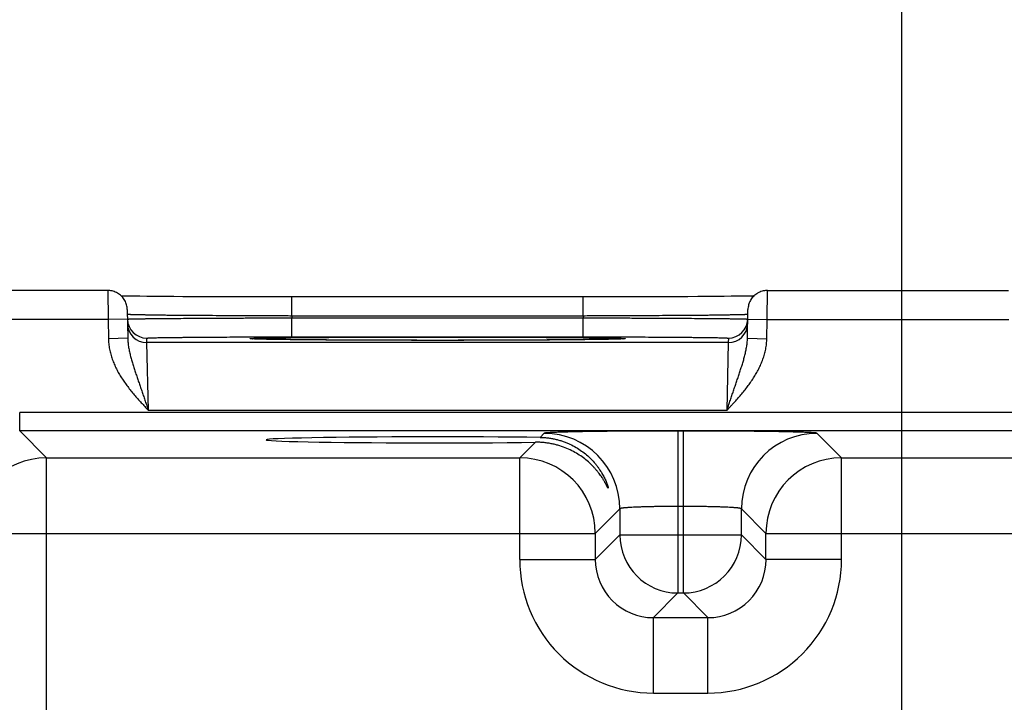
# Model space of a CAD drawing. Header units: inches. Extents: x 0 to 34, y 0 to 22.
# Tile 15 of 64: x 10.137 to 11.153, y 17.445 to 18.15. Entities that reach past the tile are written whole.
import ezdxf

# ---------------------------------------------------------------- set-up
doc = ezdxf.new("R2010")
doc.units = ezdxf.units.IN
doc.header["$LTSCALE"] = 1.87
doc.header["$MEASUREMENT"] = 0
doc.layers.get('0').update_dxf_attribs({"linetype": 'CONTINUOUS'})
doc.layers.add('DIMENSIONS', color=7, linetype='CONTINUOUS')
doc.styles.get("Standard").update_dxf_attribs({"font": 'txt', "width": 0.8})
doc.dimstyles.new('DIMSTYLE_1', dxfattribs={"dimtxt": 0.125, "dimasz": 0.18, "dimexe": 0.125, "dimexo": 0.0625, "dimgap": 0.03125, "dimtad": 0, "dimtih": 1, "dimtoh": 1, "dimdec": 3, "dimzin": 4, "dimdsep": 46, "dimtxsty": 'STANDARD', "dimblk": '_FILLED', "dimblk1": '_FILLED', "dimblk2": '_FILLED', "dimcen": 0.09, "dimadec": 0, "dimazin": 0, "dimtp": 0.01, "dimtm": 0.01, "dimtfac": 1, "dimtdec": 3, "dimtofl": 0, "dimtmove": 0, "dimatfit": 3, "dimldrblk": '_FILLED', "dimfxl": 1, "dimtolj": 1, "dimtzin": 4, "dimarcsym": 0})

# ---------------------------------------------------------------- blocks, each defined once
blk = doc.blocks.new('*D9')
at = {"layer": 'DIMENSIONS', "color": 2, "linetype": 'CONTINUOUS'}
blk.add_line((11.0476, 16.209), (11.0476, 18.5579), dxfattribs=at)
at = {"layer": 'DIMENSIONS', "color": 2, "linetype": 'CONTINUOUS', "insert": (10.9851, 18.6204), "char_height": 0.125, "width": 1.425, "attachment_point": 1, "rotation": 90, "line_spacing_factor": 0.9}
blk.add_mtext('3.950{\\Ftxt.shx;\\W1.000000;\\H0.125000; }[100.33]', dxfattribs=at)
blk = doc.blocks.new('_FILLED')
at = {"color": 0, "linetype": 'BYBLOCK'}
blk.add_solid([(0, 0), (-1, 0.1736), (-1, -0.1736)], dxfattribs=at)
blk = doc.blocks.new('*D11')
at = {"layer": 'DIMENSIONS', "color": 2, "linetype": 'CONTINUOUS'}
blk.add_line((12.9076, 16.209), (12.9076, 18.5579), dxfattribs=at)
at = {"layer": 'DIMENSIONS', "color": 2, "linetype": 'CONTINUOUS', "insert": (12.8451, 18.6204), "char_height": 0.125, "width": 1.425, "attachment_point": 1, "rotation": 90, "line_spacing_factor": 0.9}
blk.add_mtext('5.810{\\Ftxt.shx;\\W1.000000;\\H0.125000; }[147.57]', dxfattribs=at)
blk = doc.blocks.new('*D12')
at = {"layer": 'DIMENSIONS', "color": 2, "linetype": 'CONTINUOUS'}
blk.add_line((14.1113, 17.8184), (14.1113, 18.5579), dxfattribs=at)
at = {"layer": 'DIMENSIONS', "color": 2, "linetype": 'CONTINUOUS', "insert": (14.0488, 18.6204), "char_height": 0.125, "width": 1.425, "attachment_point": 1, "rotation": 90, "line_spacing_factor": 0.9}
blk.add_mtext('7.014{\\Ftxt.shx;\\W1.000000;\\H0.125000; }[178.15]', dxfattribs=at)

msp = doc.modelspace()

# ---------------------------------------------------------------- linework, layer by layer
at = {"color": 7, "linetype": 'CONTINUOUS'}
for p, q in [((10.2278, 17.8704), (10.072, 17.8704)), ((10.2278, 17.8704), (10.228, 17.8404)), ((10.2427, 17.8647), (10.2417, 17.8647)), ((10.2461, 17.8647), (10.2427, 17.8647)), ((10.2502, 17.8646), (10.2461, 17.8647)), ((10.255, 17.8645), (10.2502, 17.8646)), ((10.2609, 17.8644), (10.255, 17.8645)), ((10.2682, 17.8643), (10.2609, 17.8644)), ((10.2771, 17.8642), (10.2682, 17.8643)), ((10.2876, 17.8641), (10.2771, 17.8642)), ((10.2958, 17.8641), (10.2876, 17.8641)), ((10.3052, 17.864), (10.2958, 17.8641)), ((10.8369, 17.8641), (10.8268, 17.864)), ((10.8457, 17.8641), (10.8369, 17.8641)), ((10.8558, 17.8642), (10.8457, 17.8641)), ((10.8642, 17.8643), (10.8558, 17.8642)), ((10.8714, 17.8644), (10.8642, 17.8643)), ((10.8776, 17.8644), (10.8714, 17.8644)), ((10.8828, 17.8645), (10.8776, 17.8644)), ((10.8871, 17.8646), (10.8828, 17.8645)), ((10.8916, 17.8647), (10.8871, 17.8646)), ((10.8949, 17.8647), (10.8916, 17.8647)), ((10.9086, 17.8404), (10.9088, 17.8704)), ((10.9088, 17.8704), (11.1578, 17.8704)), ((10.316, 17.864), (10.3052, 17.864)), ((10.3277, 17.8639), (10.316, 17.864)), ((10.3397, 17.8638), (10.3277, 17.8639)), ((10.3522, 17.8638), (10.3397, 17.8638)), ((10.365, 17.8638), (10.3522, 17.8638)), ((10.378, 17.8637), (10.365, 17.8638)), ((10.3913, 17.8637), (10.378, 17.8637)), ((10.4047, 17.8637), (10.3913, 17.8637)), ((10.4179, 17.8637), (10.4047, 17.8637)), ((10.4179, 17.844), (10.4179, 17.8637)), ((10.7252, 17.8637), (10.4179, 17.8637)), ((10.7187, 17.844), (10.7187, 17.8637)), ((10.7387, 17.8637), (10.7252, 17.8637)), ((10.752, 17.8637), (10.7387, 17.8637)), ((10.7652, 17.8637), (10.752, 17.8637)), ((10.7784, 17.8638), (10.7652, 17.8637)), ((10.7907, 17.8638), (10.7784, 17.8638)), ((10.8016, 17.8639), (10.7907, 17.8638)), ((10.8153, 17.8639), (10.8016, 17.8639)), ((10.8268, 17.864), (10.8153, 17.8639)), ((10.2478, 17.8507), (10.2483, 17.821)), ((10.248, 17.8457), (10.2479, 17.8457)), ((10.7187, 17.844), (10.4179, 17.844)), ((10.4179, 17.844), (10.4179, 17.8421)), ((10.7187, 17.844), (10.7186, 17.8421)), ((10.8883, 17.821), (10.8888, 17.8507)), ((10.8887, 17.8457), (10.8886, 17.8457)), ((10.228, 17.8404), (10.072, 17.8404)), ((10.248, 17.8407), (10.228, 17.8404)), ((10.228, 17.8404), (10.2283, 17.8206)), ((10.248, 17.8408), (10.2481, 17.8408)), ((10.4179, 17.8225), (10.4179, 17.8421)), ((10.4179, 17.8421), (10.7186, 17.8421)), ((10.7186, 17.8225), (10.7186, 17.8421)), ((10.8885, 17.8408), (10.8886, 17.8408)), ((10.8886, 17.8407), (10.9086, 17.8404)), ((10.9082, 17.8206), (10.9086, 17.8404)), ((10.9086, 17.8404), (11.158, 17.8404)), ((10.2483, 17.821), (10.2283, 17.8206)), ((10.268, 17.8165), (10.268, 17.8212)), ((10.8685, 17.8165), (10.268, 17.8165)), ((10.2696, 17.7465), (10.268, 17.8165)), ((10.3772, 17.8204), (10.377, 17.8204)), ((10.3775, 17.8204), (10.3772, 17.8204)), ((10.3779, 17.8203), (10.3775, 17.8204)), ((10.3783, 17.8203), (10.3779, 17.8203)), ((10.3791, 17.8203), (10.3783, 17.8203)), ((10.38, 17.8202), (10.3791, 17.8203)), ((10.3817, 17.8202), (10.38, 17.8202)), ((10.3838, 17.8201), (10.3817, 17.8202)), ((10.3865, 17.82), (10.3838, 17.8201)), ((10.3899, 17.82), (10.3865, 17.82)), ((10.394, 17.8199), (10.3899, 17.82)), ((10.3992, 17.8198), (10.394, 17.8199)), ((10.404, 17.8197), (10.3992, 17.8198)), ((10.4097, 17.8197), (10.404, 17.8197)), ((10.4166, 17.8196), (10.4097, 17.8197)), ((10.4249, 17.8195), (10.4166, 17.8196)), ((10.4179, 17.8225), (10.7186, 17.8225)), ((10.4354, 17.8194), (10.4249, 17.8195)), ((10.4438, 17.8193), (10.4354, 17.8194)), ((10.4536, 17.8193), (10.4438, 17.8193)), ((10.4648, 17.8192), (10.4536, 17.8193)), ((10.4766, 17.8191), (10.4648, 17.8192)), ((10.4889, 17.8191), (10.4766, 17.8191)), ((10.5016, 17.819), (10.4889, 17.8191)), ((10.5145, 17.819), (10.5016, 17.819)), ((10.5278, 17.819), (10.5145, 17.819)), ((10.5413, 17.8189), (10.5278, 17.819)), ((10.5549, 17.8189), (10.5413, 17.8189)), ((10.5683, 17.8189), (10.5549, 17.8189)), ((10.5817, 17.8189), (10.5683, 17.8189)), ((10.5953, 17.8189), (10.5817, 17.8189)), ((10.6088, 17.819), (10.5953, 17.8189)), ((10.622, 17.819), (10.6088, 17.819)), ((10.6349, 17.819), (10.622, 17.819)), ((10.6477, 17.8191), (10.6349, 17.819)), ((10.66, 17.8191), (10.6477, 17.8191)), ((10.6713, 17.8192), (10.66, 17.8191)), ((10.6813, 17.8193), (10.6713, 17.8192)), ((10.6936, 17.8193), (10.6813, 17.8193)), ((10.7034, 17.8194), (10.6936, 17.8193)), ((10.7115, 17.8195), (10.7034, 17.8194)), ((10.7186, 17.8196), (10.7115, 17.8195)), ((10.7247, 17.8196), (10.7186, 17.8196)), ((10.7318, 17.8197), (10.7247, 17.8196)), ((10.7377, 17.8198), (10.7318, 17.8197)), ((10.7426, 17.8199), (10.7377, 17.8198)), ((10.7465, 17.82), (10.7426, 17.8199)), ((10.7497, 17.82), (10.7465, 17.82)), ((10.7527, 17.8201), (10.7497, 17.82)), ((10.7549, 17.8202), (10.7527, 17.8201)), ((10.7563, 17.8202), (10.7549, 17.8202)), ((10.7574, 17.8203), (10.7563, 17.8202)), ((10.7581, 17.8203), (10.7574, 17.8203)), ((10.7587, 17.8203), (10.7581, 17.8203)), ((10.759, 17.8203), (10.7587, 17.8203)), ((10.7593, 17.8204), (10.759, 17.8203)), ((10.7595, 17.8204), (10.7593, 17.8204)), ((10.7596, 17.8204), (10.7595, 17.8204)), ((10.7597, 17.8204), (10.7596, 17.8204)), ((10.8685, 17.8165), (10.8669, 17.7465)), ((10.8686, 17.8212), (10.8685, 17.8165)), ((10.8883, 17.821), (10.9082, 17.8206)), ((10.1368, 17.7253), (10.1368, 17.7443)), ((13.807, 17.7443), (10.1368, 17.7443)), ((10.8669, 17.7465), (10.2696, 17.7465)), ((10.1646, 17.6975), (10.1368, 17.7253)), ((13.807, 17.7253), (10.1368, 17.7253)), ((10.6785, 17.7229), (10.6743, 17.7186)), ((10.8165, 17.7252), (10.8165, 17.5579)), ((10.8221, 17.7252), (10.8165, 17.7252)), ((10.8221, 17.5579), (10.8221, 17.7252)), ((10.9854, 17.6975), (10.96, 17.7229)), ((10.6693, 17.7136), (10.6531, 17.6975)), ((10.1646, 14.5748), (10.1646, 17.6975)), ((10.1646, 17.6975), (10.6531, 17.6975)), ((10.6531, 17.5925), (10.6531, 17.6975)), ((10.9854, 17.5925), (10.9854, 17.6975)), ((10.9854, 17.6975), (11.5831, 17.6975)), ((10.7565, 17.6449), (10.7311, 17.6195)), ((10.7565, 17.6449), (10.7565, 17.6179)), ((10.8221, 17.6472), (10.8165, 17.6472)), ((10.8821, 17.6179), (10.8821, 17.6449)), ((10.9074, 17.6195), (10.8821, 17.6449)), ((10.0866, 17.6195), (10.7311, 17.6195)), ((10.7311, 17.6195), (10.7311, 17.5925)), ((10.7565, 17.6179), (10.7311, 17.5925)), ((10.7565, 17.6179), (10.8821, 17.6179)), ((10.8821, 17.6179), (10.9074, 17.5925)), ((10.9074, 17.5925), (10.9074, 17.6195)), ((10.9074, 17.6195), (11.6611, 17.6195)), ((10.6531, 17.5925), (10.7311, 17.5925)), ((10.9854, 17.5925), (10.9074, 17.5925)), ((10.8165, 17.5579), (10.7911, 17.5325)), ((10.8165, 17.5579), (10.8221, 17.5579)), ((10.8221, 17.5579), (10.8474, 17.5325)), ((10.7911, 17.4545), (10.7911, 17.5325)), ((10.7911, 17.5325), (10.8474, 17.5325)), ((10.8474, 17.4545), (10.8474, 17.5325)), ((10.7911, 17.4545), (10.8474, 17.4545))]:
    msp.add_line(p, q, dxfattribs=at)
for points in [[(10.2478, 17.8507), (10.2477, 17.8519), (10.2476, 17.8531), (10.2474, 17.8543), (10.2471, 17.8555), (10.2468, 17.8567), (10.2463, 17.8578), (10.2459, 17.859), (10.2453, 17.86), (10.2447, 17.8611), (10.244, 17.8621), (10.2433, 17.8631), (10.2425, 17.864), (10.2416, 17.8648), (10.2407, 17.8656), (10.2398, 17.8664), (10.2388, 17.8671), (10.2377, 17.8677), (10.2366, 17.8683), (10.2355, 17.8688), (10.2344, 17.8693), (10.2332, 17.8696), (10.2321, 17.8699), (10.2309, 17.8701), (10.2297, 17.8703), (10.2285, 17.8704), (10.2278, 17.8704)], [(10.9088, 17.8704), (10.9081, 17.8704), (10.9069, 17.8703), (10.9057, 17.8701), (10.9045, 17.8699), (10.9033, 17.8696), (10.9022, 17.8693), (10.901, 17.8688), (10.8999, 17.8683), (10.8988, 17.8677), (10.8978, 17.8671), (10.8968, 17.8664), (10.8959, 17.8656), (10.895, 17.8648), (10.8941, 17.864), (10.8933, 17.8631), (10.8926, 17.8621), (10.8919, 17.8611), (10.8913, 17.86), (10.8907, 17.859), (10.8902, 17.8578), (10.8898, 17.8567), (10.8894, 17.8555), (10.8892, 17.8543), (10.889, 17.8531), (10.8888, 17.8519), (10.8888, 17.8507)], [(10.377, 17.8204), (10.3769, 17.8204), (10.3769, 17.8204), (10.3768, 17.8204), (10.3768, 17.8204)], [(10.7598, 17.8204), (10.7597, 17.8204), (10.7597, 17.8204)]]:
    msp.add_lwpolyline(points, dxfattribs=at)
for centre, radius, start, end in [((10.2679, 17.8412), 0.02, 181, 181.2436), ((10.268, 17.8412), 0.02, 181.2447, 270.0013), ((10.268, 17.8365), 0.02, 181.0012, 270.0013), ((10.8685, 17.8365), 0.02, 269.9987, 358.9988), ((10.8686, 17.8412), 0.02, 269.9987, 358.7553), ((10.8686, 17.8412), 0.02, 358.7564, 359), ((10.3815, 17.903), 0.0828, 266.7202, 266.8827), ((10.7552, 17.901), 0.0808, 273.115, 273.2829), ((10.6785, 17.6448), 0.078, 0.0209, 89.9791), ((10.9601, 17.6448), 0.078, 90.0209, 179.9791), ((10.1646, 17.6195), 0.078, 90.0212, 179.9788), ((10.6531, 17.6195), 0.078, 0.0209, 89.9791), ((10.9854, 17.6195), 0.078, 90.0209, 179.9791), ((10.8165, 17.6179), 0.06, 180.0209, 269.9791), ((10.822, 17.6179), 0.06, 270.0209, 359.9791), ((10.7911, 17.5925), 0.138, 179.9963, 270.0037), ((10.7911, 17.5924), 0.06, 179.9636, 270.0364), ((10.8474, 17.5925), 0.138, 269.9963, 0.0037), ((10.8475, 17.5924), 0.06, 269.9636, 0.0364)]:
    msp.add_arc(centre, radius, start, end, dxfattribs=at)
msp.add_ellipse((10.5683, 17.7161), major_axis=(0.1771, 0), ratio=0.017455, start_param=0.92934, end_param=5.318939, dxfattribs=at)
for points, knots in [([(10.4179, 17.844), (10.4125, 17.8441), (10.4017, 17.8441), (10.3856, 17.8441), (10.3698, 17.8442), (10.3545, 17.8443), (10.3397, 17.8444), (10.3257, 17.8444), (10.3125, 17.8445), (10.3003, 17.8446), (10.2907, 17.8447), (10.2837, 17.8448), (10.2788, 17.8449), (10.2743, 17.8449), (10.2701, 17.845), (10.2663, 17.8451), (10.2628, 17.8451), (10.2596, 17.8452), (10.2569, 17.8453), (10.2548, 17.8453), (10.2533, 17.8454), (10.2523, 17.8454), (10.2515, 17.8454), (10.2507, 17.8455), (10.25, 17.8455), (10.2494, 17.8455), (10.2489, 17.8456), (10.2486, 17.8456), (10.2483, 17.8456), (10.2482, 17.8456), (10.2481, 17.8456), (10.248, 17.8457), (10.248, 17.8457)], [0, 0, 0, 0, 0.095784, 0.19069, 0.283846, 0.374395, 0.461507, 0.544382, 0.622257, 0.694417, 0.760199, 0.790506, 0.818998, 0.845607, 0.870273, 0.89294, 0.913555, 0.932071, 0.948446, 0.962641, 0.968912, 0.974626, 0.97978, 0.984372, 0.988398, 0.991858, 0.994748, 0.997069, 0.998015, 0.998819, 0.99948, 1, 1, 1, 1]), ([(10.8886, 17.8457), (10.8885, 17.8457), (10.8885, 17.8456), (10.8884, 17.8456), (10.8882, 17.8456), (10.888, 17.8456), (10.8877, 17.8456), (10.8872, 17.8455), (10.8866, 17.8455), (10.8859, 17.8455), (10.8851, 17.8454), (10.8842, 17.8454), (10.8833, 17.8454), (10.8818, 17.8453), (10.8797, 17.8453), (10.8769, 17.8452), (10.8738, 17.8451), (10.8703, 17.8451), (10.8664, 17.845), (10.8622, 17.8449), (10.8577, 17.8449), (10.8529, 17.8448), (10.8458, 17.8447), (10.8363, 17.8446), (10.8241, 17.8445), (10.8109, 17.8444), (10.7969, 17.8444), (10.7821, 17.8443), (10.7668, 17.8442), (10.751, 17.8441), (10.7349, 17.8441), (10.7241, 17.8441), (10.7187, 17.844)], [0, 0, 0, 0, 0.00052, 0.001181, 0.001985, 0.002931, 0.005252, 0.008142, 0.011601, 0.015628, 0.02022, 0.025374, 0.031088, 0.037358, 0.051553, 0.067928, 0.086444, 0.107059, 0.129725, 0.154392, 0.181001, 0.209492, 0.2398, 0.305582, 0.377742, 0.455617, 0.538491, 0.625604, 0.716154, 0.809309, 0.904215, 1, 1, 1, 1]), ([(10.2481, 17.8408), (10.2481, 17.8409), (10.2482, 17.8409), (10.2483, 17.8409), (10.2484, 17.8409), (10.2486, 17.8409), (10.249, 17.8409), (10.2495, 17.8409), (10.2501, 17.841), (10.2508, 17.841), (10.2515, 17.841), (10.2524, 17.841), (10.2534, 17.8411), (10.2549, 17.8411), (10.2569, 17.8411), (10.2597, 17.8412), (10.2629, 17.8412), (10.2663, 17.8413), (10.2702, 17.8413), (10.2744, 17.8414), (10.2789, 17.8414), (10.2837, 17.8415), (10.2908, 17.8415), (10.3003, 17.8416), (10.3125, 17.8417), (10.3257, 17.8418), (10.3397, 17.8419), (10.3545, 17.8419), (10.3698, 17.842), (10.3856, 17.842), (10.4017, 17.8421), (10.4125, 17.8421), (10.4179, 17.8421)], [0, 0, 0, 0, 0.000513, 0.00117, 0.001969, 0.00291, 0.005223, 0.008105, 0.011558, 0.015577, 0.020162, 0.02531, 0.031018, 0.037282, 0.051466, 0.067829, 0.086334, 0.10694, 0.129598, 0.154257, 0.180859, 0.209345, 0.239649, 0.305427, 0.377589, 0.455472, 0.53836, 0.625491, 0.716064, 0.809247, 0.904183, 1, 1, 1, 1]), ([(10.7186, 17.8421), (10.7241, 17.8421), (10.7349, 17.8421), (10.7509, 17.842), (10.7667, 17.842), (10.7821, 17.8419), (10.7968, 17.8419), (10.8109, 17.8418), (10.824, 17.8417), (10.8363, 17.8416), (10.8458, 17.8415), (10.8528, 17.8415), (10.8577, 17.8414), (10.8622, 17.8414), (10.8664, 17.8413), (10.8702, 17.8413), (10.8737, 17.8412), (10.8769, 17.8412), (10.8796, 17.8411), (10.8817, 17.8411), (10.8832, 17.8411), (10.8842, 17.841), (10.885, 17.841), (10.8858, 17.841), (10.8865, 17.841), (10.8871, 17.8409), (10.8876, 17.8409), (10.8879, 17.8409), (10.8881, 17.8409), (10.8883, 17.8409), (10.8884, 17.8409), (10.8885, 17.8409), (10.8885, 17.8408)], [0, 0, 0, 0, 0.095817, 0.190753, 0.283937, 0.37451, 0.461642, 0.54453, 0.622413, 0.694575, 0.760353, 0.790657, 0.819142, 0.845745, 0.870404, 0.893062, 0.913667, 0.932173, 0.948536, 0.962719, 0.968983, 0.974691, 0.979838, 0.984423, 0.988443, 0.991895, 0.994778, 0.99709, 0.998032, 0.998831, 0.999487, 1, 1, 1, 1]), ([(10.2283, 17.8206), (10.2283, 17.8197), (10.2284, 17.8179), (10.2287, 17.8143), (10.2294, 17.8098), (10.2307, 17.8045), (10.2323, 17.7994), (10.2343, 17.7943), (10.2366, 17.7894), (10.2392, 17.7846), (10.242, 17.78), (10.2451, 17.7755), (10.2483, 17.7711), (10.2516, 17.7668), (10.2551, 17.7626), (10.2586, 17.7585), (10.2617, 17.7551), (10.2641, 17.7525), (10.2665, 17.7498), (10.2684, 17.7478), (10.2696, 17.7465)], [0, 0, 0, 0, 0.031251, 0.062503, 0.124993, 0.187485, 0.249979, 0.312475, 0.374974, 0.437473, 0.499974, 0.562476, 0.624979, 0.687483, 0.749986, 0.81249, 0.874994, 0.906246, 0.937497, 1, 1, 1, 1]), ([(10.2483, 17.821), (10.2483, 17.8202), (10.2484, 17.8186), (10.2487, 17.8154), (10.2491, 17.8123), (10.2497, 17.8092), (10.2503, 17.8062), (10.2513, 17.8023), (10.2525, 17.7978), (10.2539, 17.7932), (10.2551, 17.7894), (10.2561, 17.7864), (10.2571, 17.7833), (10.2584, 17.7795), (10.26, 17.7749), (10.2616, 17.7702), (10.2632, 17.7655), (10.2648, 17.7608), (10.2664, 17.756), (10.268, 17.7513), (10.2691, 17.7481), (10.2696, 17.7465)], [0, 0, 0, 0, 0.030581, 0.061074, 0.121881, 0.152241, 0.182584, 0.243294, 0.304158, 0.365286, 0.426781, 0.457689, 0.488714, 0.551134, 0.614061, 0.677483, 0.741365, 0.805646, 0.870245, 0.935066, 1, 1, 1, 1]), ([(10.268, 17.8212), (10.268, 17.8212), (10.268, 17.8212), (10.268, 17.8212), (10.268, 17.8212), (10.268, 17.8212), (10.268, 17.8212), (10.2681, 17.8212), (10.2681, 17.8212), (10.2682, 17.8212), (10.2682, 17.8212), (10.2684, 17.8213), (10.2685, 17.8213), (10.2688, 17.8213), (10.2691, 17.8213), (10.2696, 17.8214), (10.2702, 17.8214), (10.2709, 17.8214), (10.2716, 17.8214), (10.2725, 17.8215), (10.2734, 17.8215), (10.2744, 17.8215), (10.2755, 17.8216), (10.2772, 17.8216), (10.2795, 17.8217), (10.2825, 17.8217), (10.2858, 17.8218), (10.2894, 17.8218), (10.2933, 17.8219), (10.2976, 17.8219), (10.3021, 17.822), (10.3069, 17.822), (10.3119, 17.8221), (10.3173, 17.8221), (10.3249, 17.8222), (10.3349, 17.8223), (10.3474, 17.8223), (10.3607, 17.8224), (10.3745, 17.8224), (10.3887, 17.8224), (10.4033, 17.8225), (10.413, 17.8225), (10.4179, 17.8225)], [0, 0, 0, 0, 0.000131, 0.000181, 0.000239, 0.000381, 0.000559, 0.000772, 0.001022, 0.001308, 0.001992, 0.002823, 0.003803, 0.004933, 0.00764, 0.010943, 0.014842, 0.019334, 0.024416, 0.030084, 0.036336, 0.043168, 0.050577, 0.058558, 0.076217, 0.096098, 0.118154, 0.142337, 0.168589, 0.196842, 0.22703, 0.259083, 0.292922, 0.328463, 0.365622, 0.444439, 0.528606, 0.617319, 0.709715, 0.804909, 0.901983, 1, 1, 1, 1]), ([(10.3768, 17.8204), (10.3767, 17.8204), (10.3764, 17.8204), (10.3761, 17.8204), (10.3758, 17.8204), (10.3755, 17.8205), (10.3753, 17.8205), (10.3751, 17.8205), (10.3749, 17.8205), (10.3748, 17.8205), (10.3748, 17.8205), (10.3747, 17.8206), (10.3747, 17.8206), (10.3746, 17.8206), (10.3746, 17.8206), (10.3746, 17.8206), (10.3746, 17.8206), (10.3746, 17.8206), (10.3746, 17.8206), (10.3746, 17.8206), (10.3746, 17.8206), (10.3746, 17.8206), (10.3746, 17.8207), (10.3746, 17.8207), (10.3747, 17.8207), (10.3747, 17.8207), (10.3748, 17.8207), (10.3748, 17.8207), (10.3749, 17.8207), (10.375, 17.8207), (10.3751, 17.8207), (10.3752, 17.8208), (10.3754, 17.8208), (10.3756, 17.8208), (10.3759, 17.8208), (10.3763, 17.8208), (10.3766, 17.8209), (10.377, 17.8209), (10.3774, 17.8209), (10.3779, 17.8209), (10.3786, 17.821), (10.3795, 17.821), (10.3808, 17.821), (10.3821, 17.8211), (10.3836, 17.8211), (10.3859, 17.8212), (10.3891, 17.8213), (10.3933, 17.8213), (10.398, 17.8214), (10.4031, 17.8215), (10.4088, 17.8216), (10.4149, 17.8217), (10.4215, 17.8217), (10.4285, 17.8218), (10.4359, 17.8219), (10.4437, 17.8219), (10.4518, 17.822), (10.4603, 17.822), (10.4722, 17.8221), (10.4878, 17.8222), (10.5071, 17.8222), (10.5271, 17.8223), (10.5476, 17.8223), (10.5613, 17.8223), (10.5683, 17.8223)], [0, 0, 0, 0, 0.001915, 0.003652, 0.005213, 0.006597, 0.007804, 0.008834, 0.009687, 0.010047, 0.010363, 0.010636, 0.010865, 0.011052, 0.011196, 0.011301, 0.011341, 0.011374, 0.011403, 0.011433, 0.011467, 0.011508, 0.011616, 0.011764, 0.011955, 0.012188, 0.012464, 0.012785, 0.013149, 0.013558, 0.014011, 0.014508, 0.015635, 0.016938, 0.018419, 0.020077, 0.021911, 0.023922, 0.02611, 0.028473, 0.031013, 0.036618, 0.04292, 0.049913, 0.057592, 0.065953, 0.084696, 0.10609, 0.130069, 0.156564, 0.185503, 0.216797, 0.250357, 0.286088, 0.323885, 0.363638, 0.405234, 0.448551, 0.493464, 0.587554, 0.686416, 0.788907, 0.893839, 1, 1, 1, 1]), ([(10.5683, 17.8189), (10.5569, 17.8189), (10.5346, 17.8189), (10.502, 17.819), (10.4759, 17.8191), (10.4564, 17.8192), (10.4429, 17.8193), (10.4305, 17.8194), (10.4191, 17.8195), (10.4088, 17.8197), (10.4011, 17.8198), (10.3955, 17.8199), (10.3918, 17.8199), (10.3885, 17.82), (10.3855, 17.8201), (10.3829, 17.8201), (10.3806, 17.8202), (10.3789, 17.8203), (10.3778, 17.8203), (10.3773, 17.8203), (10.377, 17.8204)], [0, 0, 0, 0, 0.177808, 0.350093, 0.5115, 0.58654, 0.657016, 0.722378, 0.782121, 0.835775, 0.882929, 0.903948, 0.92321, 0.940677, 0.956313, 0.970085, 0.981972, 0.991951, 0.996218, 1, 1, 1, 1]), ([(10.5683, 17.8223), (10.5752, 17.8223), (10.589, 17.8223), (10.6095, 17.8223), (10.6295, 17.8222), (10.6488, 17.8222), (10.6643, 17.8221), (10.6762, 17.822), (10.6847, 17.822), (10.6929, 17.8219), (10.7007, 17.8219), (10.7081, 17.8218), (10.7151, 17.8217), (10.7216, 17.8217), (10.7277, 17.8216), (10.7334, 17.8215), (10.7386, 17.8214), (10.7433, 17.8213), (10.7475, 17.8213), (10.7507, 17.8212), (10.7529, 17.8211), (10.7544, 17.8211), (10.7558, 17.821), (10.757, 17.821), (10.758, 17.821), (10.7587, 17.8209), (10.7591, 17.8209), (10.7596, 17.8209), (10.7599, 17.8209), (10.7603, 17.8208), (10.7606, 17.8208), (10.7609, 17.8208), (10.7612, 17.8208), (10.7614, 17.8208), (10.7615, 17.8207), (10.7616, 17.8207), (10.7617, 17.8207), (10.7617, 17.8207), (10.7618, 17.8207), (10.7618, 17.8207), (10.7619, 17.8207), (10.7619, 17.8207), (10.762, 17.8207), (10.762, 17.8206), (10.762, 17.8206), (10.762, 17.8206), (10.762, 17.8206), (10.762, 17.8206), (10.762, 17.8206), (10.762, 17.8206), (10.762, 17.8206), (10.7619, 17.8206), (10.7619, 17.8206), (10.7619, 17.8206), (10.7618, 17.8205), (10.7617, 17.8205), (10.7616, 17.8205), (10.7615, 17.8205), (10.7613, 17.8205), (10.7611, 17.8205), (10.7608, 17.8204), (10.7605, 17.8204), (10.7601, 17.8204), (10.7599, 17.8204), (10.7598, 17.8204)], [0, 0, 0, 0, 0.106159, 0.21109, 0.313578, 0.412439, 0.506529, 0.551441, 0.594757, 0.636353, 0.676106, 0.713903, 0.749635, 0.783195, 0.814489, 0.843429, 0.869925, 0.893903, 0.915298, 0.934044, 0.942405, 0.950084, 0.957078, 0.96338, 0.968985, 0.971526, 0.97389, 0.976078, 0.97809, 0.979925, 0.981583, 0.983064, 0.984367, 0.985494, 0.985991, 0.986444, 0.986853, 0.987218, 0.987538, 0.987815, 0.988049, 0.988239, 0.988388, 0.988496, 0.988537, 0.988572, 0.988601, 0.988631, 0.988664, 0.988703, 0.988808, 0.988952, 0.989138, 0.989367, 0.989639, 0.989956, 0.990316, 0.991168, 0.992198, 0.993405, 0.994788, 0.996349, 0.998086, 1, 1, 1, 1]), ([(10.7595, 17.8204), (10.7593, 17.8203), (10.7588, 17.8203), (10.7576, 17.8203), (10.756, 17.8202), (10.7537, 17.8201), (10.7511, 17.8201), (10.7481, 17.82), (10.7447, 17.8199), (10.7411, 17.8199), (10.7355, 17.8198), (10.7277, 17.8197), (10.7175, 17.8195), (10.7061, 17.8194), (10.6936, 17.8193), (10.6802, 17.8192), (10.6606, 17.8191), (10.6346, 17.819), (10.6019, 17.8189), (10.5796, 17.8189), (10.5683, 17.8189)], [0, 0, 0, 0, 0.003782, 0.008049, 0.018029, 0.029918, 0.043692, 0.059327, 0.076795, 0.096058, 0.117078, 0.164232, 0.217887, 0.27763, 0.342992, 0.413468, 0.488507, 0.649913, 0.822194, 1, 1, 1, 1]), ([(10.7186, 17.8225), (10.7235, 17.8225), (10.7333, 17.8225), (10.7478, 17.8224), (10.762, 17.8224), (10.7759, 17.8224), (10.7891, 17.8223), (10.8017, 17.8223), (10.8117, 17.8222), (10.8193, 17.8221), (10.8246, 17.8221), (10.8297, 17.822), (10.8345, 17.822), (10.839, 17.8219), (10.8432, 17.8219), (10.8472, 17.8218), (10.8508, 17.8218), (10.8541, 17.8217), (10.8571, 17.8217), (10.8594, 17.8216), (10.861, 17.8216), (10.8621, 17.8215), (10.8631, 17.8215), (10.8641, 17.8215), (10.8649, 17.8214), (10.8657, 17.8214), (10.8664, 17.8214), (10.867, 17.8214), (10.8674, 17.8213), (10.8678, 17.8213), (10.868, 17.8213), (10.8682, 17.8213), (10.8683, 17.8212), (10.8684, 17.8212), (10.8685, 17.8212), (10.8685, 17.8212), (10.8685, 17.8212), (10.8686, 17.8212), (10.8686, 17.8212), (10.8686, 17.8212), (10.8686, 17.8212), (10.8686, 17.8212), (10.8686, 17.8212)], [0, 0, 0, 0, 0.098017, 0.195091, 0.290285, 0.382681, 0.471394, 0.555561, 0.634378, 0.671538, 0.707078, 0.740917, 0.77297, 0.803158, 0.831411, 0.857662, 0.881847, 0.903903, 0.923783, 0.941441, 0.949423, 0.956832, 0.963664, 0.969916, 0.975584, 0.980666, 0.985158, 0.989057, 0.992361, 0.995068, 0.996198, 0.997178, 0.998009, 0.998692, 0.998978, 0.999228, 0.999441, 0.999619, 0.999761, 0.999819, 0.999869, 1, 1, 1, 1]), ([(10.8669, 17.7465), (10.8675, 17.7481), (10.8686, 17.7513), (10.8702, 17.756), (10.8718, 17.7608), (10.8734, 17.7655), (10.875, 17.7702), (10.8766, 17.7749), (10.8782, 17.7795), (10.8795, 17.7833), (10.8805, 17.7864), (10.8812, 17.7887), (10.8819, 17.791), (10.8827, 17.7932), (10.8834, 17.7955), (10.8843, 17.7985), (10.8851, 17.8016), (10.8859, 17.8046), (10.8864, 17.8069), (10.8869, 17.8092), (10.8873, 17.8116), (10.8877, 17.8139), (10.8881, 17.817), (10.8882, 17.8194), (10.8883, 17.821)], [0, 0, 0, 0, 0.064934, 0.129755, 0.194354, 0.258636, 0.322517, 0.38594, 0.448867, 0.511286, 0.542311, 0.57322, 0.604019, 0.634715, 0.66532, 0.695845, 0.756707, 0.787075, 0.817423, 0.847767, 0.878122, 0.908507, 0.93894, 1, 1, 1, 1]), ([(10.8669, 17.7465), (10.8682, 17.7478), (10.87, 17.7498), (10.8725, 17.7525), (10.8749, 17.7551), (10.8779, 17.7585), (10.8815, 17.7626), (10.885, 17.7668), (10.8883, 17.7711), (10.891, 17.7747), (10.893, 17.7777), (10.8945, 17.78), (10.8959, 17.7823), (10.8973, 17.7846), (10.8987, 17.787), (10.8999, 17.7894), (10.9011, 17.7918), (10.9022, 17.7943), (10.9033, 17.7968), (10.9045, 17.8002), (10.9059, 17.8045), (10.9072, 17.8098), (10.908, 17.8152), (10.9082, 17.8188), (10.9082, 17.8206)], [0, 0, 0, 0, 0.062502, 0.093753, 0.125005, 0.187507, 0.25001, 0.312513, 0.375016, 0.437518, 0.468771, 0.500023, 0.531275, 0.562527, 0.59378, 0.625032, 0.656284, 0.687536, 0.718788, 0.75004, 0.812534, 0.875025, 0.937514, 1, 1, 1, 1]), ([(10.8165, 17.7252), (10.812, 17.7252), (10.8032, 17.7252), (10.79, 17.7252), (10.777, 17.7251), (10.7644, 17.7251), (10.7523, 17.725), (10.7408, 17.7248), (10.73, 17.7247), (10.7215, 17.7246), (10.7152, 17.7245), (10.7108, 17.7244), (10.7066, 17.7243), (10.7027, 17.7242), (10.699, 17.7241), (10.6957, 17.724), (10.6926, 17.7239), (10.6898, 17.7238), (10.6873, 17.7237), (10.6854, 17.7236), (10.6841, 17.7235), (10.6832, 17.7234), (10.6823, 17.7234), (10.6816, 17.7233), (10.6809, 17.7233), (10.6804, 17.7232), (10.6799, 17.7232), (10.6794, 17.7231), (10.6791, 17.7231), (10.6789, 17.723), (10.6788, 17.723), (10.6787, 17.723), (10.6786, 17.7229), (10.6786, 17.7229), (10.6785, 17.7229), (10.6785, 17.7229), (10.6785, 17.7229)], [0, 0, 0, 0, 0.0969, 0.192887, 0.287057, 0.378522, 0.466426, 0.549933, 0.628266, 0.700678, 0.734452, 0.766498, 0.796738, 0.825099, 0.85152, 0.875938, 0.898293, 0.918531, 0.936609, 0.952488, 0.95959, 0.966128, 0.972097, 0.977495, 0.982319, 0.986568, 0.99024, 0.993335, 0.99585, 0.996891, 0.997788, 0.998545, 0.999162, 0.999644, 0.999837, 1, 1, 1, 1]), ([(10.96, 17.7229), (10.96, 17.7229), (10.96, 17.7229), (10.96, 17.7229), (10.9599, 17.7229), (10.9599, 17.723), (10.9598, 17.723), (10.9596, 17.723), (10.9594, 17.7231), (10.9591, 17.7231), (10.9587, 17.7232), (10.9582, 17.7232), (10.9576, 17.7233), (10.957, 17.7233), (10.9562, 17.7234), (10.9554, 17.7234), (10.9545, 17.7235), (10.9531, 17.7236), (10.9513, 17.7237), (10.9488, 17.7238), (10.946, 17.7239), (10.9429, 17.724), (10.9395, 17.7241), (10.9359, 17.7242), (10.932, 17.7243), (10.9278, 17.7244), (10.9234, 17.7245), (10.917, 17.7246), (10.9085, 17.7247), (10.8977, 17.7248), (10.8863, 17.725), (10.8742, 17.7251), (10.8616, 17.7251), (10.8486, 17.7252), (10.8354, 17.7252), (10.8265, 17.7252), (10.8221, 17.7252)], [0, 0, 0, 0, 0.000163, 0.000356, 0.000838, 0.001455, 0.002212, 0.003109, 0.00415, 0.006665, 0.00976, 0.013432, 0.017681, 0.022505, 0.027903, 0.033872, 0.04041, 0.047512, 0.063391, 0.081469, 0.101707, 0.124062, 0.14848, 0.174901, 0.203262, 0.233502, 0.265548, 0.299322, 0.371734, 0.450067, 0.533574, 0.621478, 0.712943, 0.807113, 0.9031, 1, 1, 1, 1]), ([(10.7446, 17.6662), (10.7446, 17.6662), (10.7446, 17.6662), (10.7445, 17.6662), (10.7445, 17.6662), (10.7445, 17.6661), (10.7445, 17.6661), (10.7445, 17.6661), (10.7445, 17.6661), (10.7445, 17.6661), (10.7444, 17.6661), (10.7444, 17.6662), (10.7444, 17.6662), (10.7443, 17.6663), (10.7443, 17.6663), (10.7442, 17.6665), (10.7441, 17.6666), (10.744, 17.6668), (10.7439, 17.667), (10.7438, 17.6672), (10.7436, 17.6674), (10.7435, 17.6677), (10.7434, 17.668), (10.7431, 17.6684), (10.7428, 17.6689), (10.7425, 17.6696), (10.742, 17.6704), (10.7416, 17.6713), (10.7411, 17.6721), (10.7406, 17.673), (10.74, 17.674), (10.7394, 17.675), (10.7388, 17.676), (10.7379, 17.6774), (10.7366, 17.6792), (10.7351, 17.6813), (10.7334, 17.6835), (10.7315, 17.6857), (10.7295, 17.6879), (10.7274, 17.6901), (10.7244, 17.693), (10.7202, 17.6966), (10.7146, 17.7005), (10.7085, 17.7042), (10.7018, 17.7074), (10.6957, 17.7096), (10.6906, 17.711), (10.6866, 17.712), (10.6825, 17.7127), (10.6782, 17.7133), (10.6738, 17.7136), (10.6708, 17.7136), (10.6693, 17.7136)], [0, 0, 0, 0, 0.000407, 0.000745, 0.001019, 0.001236, 0.001414, 0.001582, 0.001774, 0.002013, 0.002313, 0.00268, 0.003117, 0.003625, 0.004857, 0.006379, 0.008187, 0.010276, 0.012639, 0.015269, 0.018157, 0.021294, 0.024671, 0.028279, 0.036149, 0.044829, 0.054249, 0.064342, 0.075047, 0.08631, 0.098081, 0.110317, 0.12298, 0.136037, 0.163217, 0.191665, 0.221238, 0.25183, 0.283363, 0.315782, 0.34905, 0.418035, 0.490271, 0.565822, 0.644839, 0.72753, 0.770338, 0.814155, 0.859007, 0.90492, 0.951913, 1, 1, 1, 1]), ([(10.6743, 17.7186), (10.6757, 17.7186), (10.6785, 17.7185), (10.6827, 17.7181), (10.6868, 17.7174), (10.6907, 17.7166), (10.6945, 17.7156), (10.6981, 17.7144), (10.7016, 17.7131), (10.7061, 17.7111), (10.7113, 17.7084), (10.717, 17.7047), (10.7222, 17.7006), (10.7268, 17.6963), (10.7302, 17.6925), (10.7327, 17.6895), (10.7344, 17.6872), (10.7359, 17.6849), (10.7374, 17.6826), (10.7387, 17.6804), (10.7399, 17.6782), (10.7409, 17.6761), (10.7419, 17.6741), (10.7425, 17.6725), (10.743, 17.6713), (10.7433, 17.6704), (10.7436, 17.6696), (10.7439, 17.6689), (10.7441, 17.6683), (10.7442, 17.6677), (10.7444, 17.6673), (10.7444, 17.667), (10.7445, 17.6668), (10.7445, 17.6666), (10.7445, 17.6665), (10.7445, 17.6664), (10.7446, 17.6663), (10.7446, 17.6662)], [0, 0, 0, 0, 0.04585, 0.090642, 0.134403, 0.177163, 0.218957, 0.259821, 0.299794, 0.338911, 0.414697, 0.48745, 0.55736, 0.624535, 0.688975, 0.720135, 0.750539, 0.780132, 0.808839, 0.836556, 0.863148, 0.888433, 0.912175, 0.934071, 0.944209, 0.953735, 0.962586, 0.970697, 0.977998, 0.984417, 0.989886, 0.992242, 0.994338, 0.996165, 0.99772, 0.998998, 1, 1, 1, 1]), ([(10.8165, 17.6472), (10.8146, 17.6472), (10.8107, 17.6472), (10.805, 17.6472), (10.7993, 17.6471), (10.7938, 17.6471), (10.7886, 17.647), (10.7844, 17.6469), (10.7811, 17.6468), (10.7781, 17.6467), (10.7746, 17.6466), (10.7706, 17.6464), (10.7676, 17.6462), (10.7654, 17.6461), (10.764, 17.646), (10.7626, 17.6459), (10.7614, 17.6458), (10.7603, 17.6457), (10.7594, 17.6456), (10.7587, 17.6455), (10.7582, 17.6454), (10.7578, 17.6453), (10.7576, 17.6453), (10.7573, 17.6452), (10.7571, 17.6452), (10.7569, 17.6451), (10.7568, 17.6451), (10.7567, 17.645), (10.7566, 17.645), (10.7566, 17.645), (10.7565, 17.6449), (10.7565, 17.6449), (10.7565, 17.6449)], [0, 0, 0, 0, 0.096721, 0.192531, 0.286526, 0.377821, 0.465558, 0.548911, 0.588698, 0.627098, 0.699386, 0.765099, 0.823624, 0.850019, 0.87442, 0.89677, 0.91702, 0.935124, 0.951044, 0.964747, 0.97076, 0.976211, 0.981098, 0.985422, 0.989184, 0.992389, 0.995043, 0.996169, 0.997166, 0.998038, 0.998793, 1, 1, 1, 1]), ([(10.8821, 17.6449), (10.882, 17.6449), (10.882, 17.6449), (10.882, 17.645), (10.8819, 17.645), (10.8819, 17.645), (10.8818, 17.6451), (10.8817, 17.6451), (10.8815, 17.6452), (10.8813, 17.6452), (10.881, 17.6453), (10.8807, 17.6453), (10.8804, 17.6454), (10.8799, 17.6455), (10.8792, 17.6456), (10.8782, 17.6457), (10.8772, 17.6458), (10.8759, 17.6459), (10.8746, 17.646), (10.8731, 17.6461), (10.8709, 17.6462), (10.8679, 17.6464), (10.864, 17.6466), (10.8605, 17.6467), (10.8574, 17.6468), (10.8542, 17.6469), (10.85, 17.647), (10.8447, 17.6471), (10.8392, 17.6471), (10.8336, 17.6472), (10.8279, 17.6472), (10.824, 17.6472), (10.8221, 17.6472)], [0, 0, 0, 0, 0.001207, 0.001962, 0.002834, 0.003831, 0.004957, 0.007611, 0.010816, 0.014578, 0.018902, 0.023789, 0.02924, 0.035253, 0.048956, 0.064876, 0.08298, 0.10323, 0.12558, 0.149981, 0.176376, 0.234901, 0.300614, 0.372902, 0.411302, 0.451089, 0.534442, 0.622179, 0.713474, 0.807469, 0.903279, 1, 1, 1, 1])]:
    msp.add_open_spline(points, degree=3, knots=knots, dxfattribs=at)

# ---------------------------------------------------------------- dimensions: what is measured, and where the dimension line sits
at = {"layer": 'DIMENSIONS', "color": 2, "linetype": 'CONTINUOUS'}
for feature_location, offset, origin, picture, middle in [((11.0476, 16.209), (0, 2.3489), (7.0976, 17.7554), '*D9', (11.0476, 19.3329)), ((12.9076, 16.209), (0, 2.3489), (7.0976, 16.1465), '*D11', (12.9076, 19.3329)), ((14.1113, 17.8184), (0, 0.7395), (7.0976, 17.7559), '*D12', (14.1113, 19.3329))]:
    dim = msp.add_ordinate_dim(feature_location=feature_location, offset=offset, dtype=1, origin=origin, dimstyle='DIMSTYLE_1', dxfattribs=at)
    dim.commit()
    dim.dimension.update_dxf_attribs({"geometry": picture, "text_midpoint": middle})

doc.saveas('drawing.dxf')
